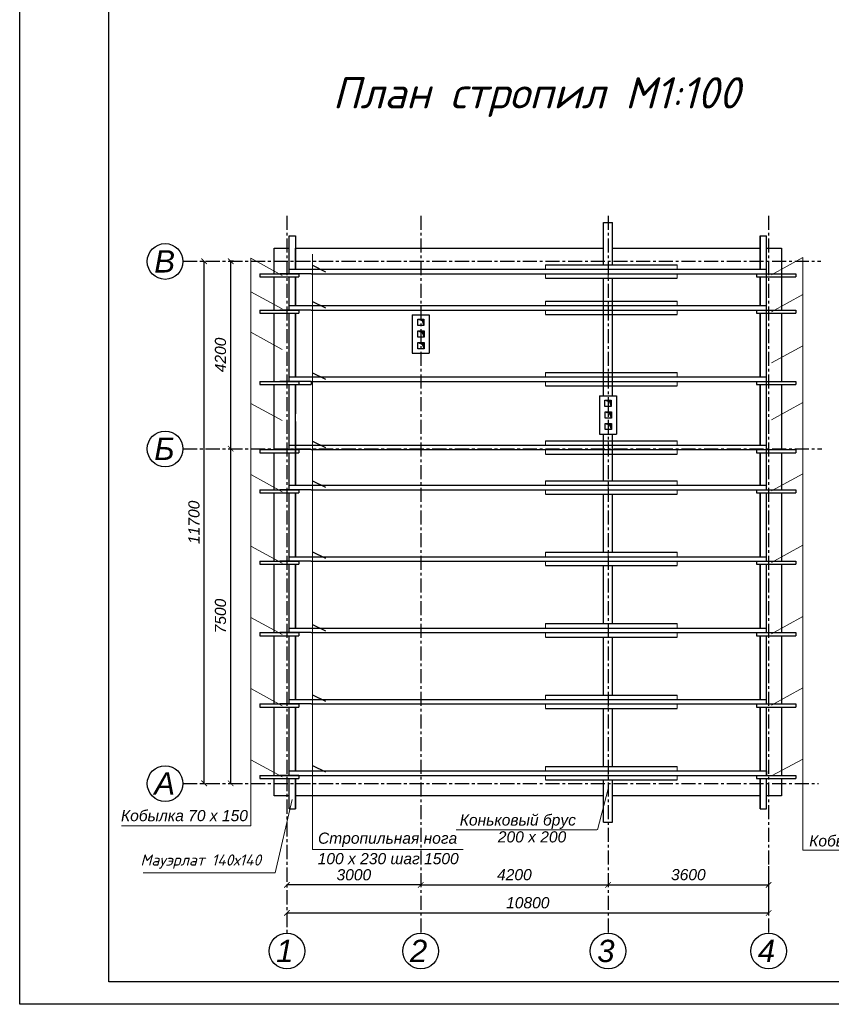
# Model space of a CAD drawing. Header units: millimetres. Extents: x 84778 to 227326, y -44398 to 146312.
# Tile 1 of 67: x 143226 to 161423, y -44398 to -22334. Entities that reach past the tile are written whole.
import ezdxf

# ---------------------------------------------------------------- set-up
doc = ezdxf.new("R2010")
doc.units = ezdxf.units.MM
doc.header["$LTSCALE"] = 10
doc.linetypes.add('CENTER', pattern=[50.8, 31.75, -6.35, 6.35, -6.35])
for name, color, linetype in [('Осевая', 7, 'CENTER'), ('Размерная', 7, 'Continuous'), ('Текст', 7, 'Continuous')]:
    doc.layers.add(name, color=color, linetype=linetype)
for name, color, linetype, lineweight in [('Основная', 7, 'Continuous', 30), ('основной', 7, 'Continuous', 30), ('Тонкая', 7, 'Continuous', 25)]:
    doc.layers.add(name, color=color, linetype=linetype, lineweight=lineweight)
doc.styles.add('Isocpeur', font='isocpeui.ttf')
doc.styles.add('STIL 888', font='ARIALI.TTF')
doc.dimstyles.new('ISO-25$0', dxfattribs={"dimtxt": 250, "dimasz": 125, "dimexe": 1.25, "dimexo": 0.625, "dimgap": 100, "dimtad": 1, "dimdec": 0, "dimtxsty": 'STIL 888', "dimblk": 'ARCHTICK', "dimcen": 2.5, "dimadec": 0, "dimazin": 0, "dimtfac": 1, "dimtdec": 0, "dimtmove": 0, "dimatfit": 3, "dimfxl": 0, "dimarcsym": 0})

# ---------------------------------------------------------------- blocks, each defined once
blk = doc.blocks.new('_ArchTick')
at = {"color": 0, "linetype": 'ByBlock', "const_width": 0.15}
blk.add_lwpolyline([(-0.5, -0.5), (0.5, 0.5)], dxfattribs=at)
blk = doc.blocks.new('*D83')
at = {"layer": 'Defpoints', "color": 0, "linetype": 'Continuous', "ltscale": 1000}
for p in [(147957, -27747), (148020, -27747), (147957, -31947)]:
    blk.add_point(p, dxfattribs=at)
at = {"layer": 'Размерная', "color": 0, "linetype": 'Continuous', "lineweight": -2, "ltscale": 1000}
for p, q in [((148019, -27747), (147955, -27747)), ((147957, -31947), (147957, -27747)), ((147956, -31947), (147955, -31947))]:
    blk.add_line(p, q, dxfattribs=at)
at = {"layer": 'Размерная', "color": 0, "linetype": 'Continuous', "lineweight": -2, "ltscale": 1000, "xscale": 125, "yscale": 125, "zscale": 125}
for p, rotation in [((147957, -27747), 90), ((147957, -31947), 270)]:
    blk.add_blockref('_ArchTick', p, dxfattribs=dict(at, rotation=rotation))
at = {"layer": 'Размерная', "color": 0, "linetype": 'Continuous', "ltscale": 1000, "insert": (147729, -29847), "char_height": 250, "attachment_point": 5, "rotation": 90, "style": 'STIL 888'}
blk.add_mtext('4200', dxfattribs=at)
blk = doc.blocks.new('*D82')
at = {"layer": 'Defpoints', "color": 0, "linetype": 'Continuous', "ltscale": 1000}
for p in [(147957, -31947), (147957, -31947), (147957, -39447)]:
    blk.add_point(p, dxfattribs=at)
at = {"layer": 'Размерная', "color": 0, "linetype": 'Continuous', "lineweight": -2, "ltscale": 1000}
for p, q in [((147956, -31947), (147955, -31947)), ((147957, -39447), (147957, -31947)), ((147956, -39447), (147955, -39447))]:
    blk.add_line(p, q, dxfattribs=at)
at = {"layer": 'Размерная', "color": 0, "linetype": 'Continuous', "lineweight": -2, "ltscale": 1000, "xscale": 125, "yscale": 125, "zscale": 125}
for p, rotation in [((147957, -31947), 90), ((147957, -39447), 270)]:
    blk.add_blockref('_ArchTick', p, dxfattribs=dict(at, rotation=rotation))
at = {"layer": 'Размерная', "color": 0, "linetype": 'Continuous', "ltscale": 1000, "insert": (147729, -35697), "char_height": 250, "attachment_point": 5, "rotation": 90, "style": 'STIL 888'}
blk.add_mtext('7500', dxfattribs=at)
blk = doc.blocks.new('*D81')
at = {"layer": 'Defpoints', "color": 0, "linetype": 'Continuous', "ltscale": 1000}
for p in [(147318, -27747), (147362, -27747), (147318, -39447)]:
    blk.add_point(p, dxfattribs=at)
at = {"layer": 'Размерная', "color": 0, "linetype": 'Continuous', "lineweight": -2, "ltscale": 1000}
for p, q in [((147318, -27747), (147363, -27747)), ((147362, -39447), (147362, -27747)), ((147318, -39447), (147363, -39447))]:
    blk.add_line(p, q, dxfattribs=at)
at = {"layer": 'Размерная', "color": 0, "linetype": 'Continuous', "lineweight": -2, "ltscale": 1000, "xscale": 125, "yscale": 125, "zscale": 125}
for p, rotation in [((147362, -27747), 90), ((147362, -39447), 270)]:
    blk.add_blockref('_ArchTick', p, dxfattribs=dict(at, rotation=rotation))
at = {"layer": 'Размерная', "color": 0, "linetype": 'Continuous', "ltscale": 1000, "insert": (147135, -33597), "char_height": 250, "attachment_point": 5, "rotation": 90, "style": 'STIL 888'}
blk.add_mtext('11700', dxfattribs=at)
blk = doc.blocks.new('*D86')
at = {"layer": 'Defpoints', "color": 0, "linetype": 'Continuous', "ltscale": 1000}
for p in [(156418, -41722), (160018, -41722), (160018, -41722)]:
    blk.add_point(p, dxfattribs=at)
at = {"layer": 'Размерная', "color": 0, "linetype": 'Continuous', "lineweight": -2, "ltscale": 1000}
for p, q in [((156418, -41721), (156418, -41721)), ((156418, -41722), (160018, -41722)), ((160018, -41721), (160018, -41721))]:
    blk.add_line(p, q, dxfattribs=at)
at = {"layer": 'Размерная', "color": 0, "linetype": 'Continuous', "lineweight": -2, "ltscale": 1000, "xscale": 125, "yscale": 125, "zscale": 125, "rotation": 180}
blk.add_blockref('_ArchTick', (156418, -41722), dxfattribs=at)
at = {"layer": 'Размерная', "color": 0, "linetype": 'Continuous', "lineweight": -2, "ltscale": 1000, "xscale": 125, "yscale": 125, "zscale": 125}
blk.add_blockref('_ArchTick', (160018, -41722), dxfattribs=at)
at = {"layer": 'Размерная', "color": 0, "linetype": 'Continuous', "ltscale": 1000, "insert": (158218, -41494), "char_height": 250, "attachment_point": 5, "style": 'STIL 888'}
blk.add_mtext('3600', dxfattribs=at)
blk = doc.blocks.new('*D85')
at = {"layer": 'Defpoints', "color": 0, "linetype": 'Continuous', "ltscale": 1000}
for p in [(160018, -41303), (149218, -42351), (160018, -42351)]:
    blk.add_point(p, dxfattribs=at)
at = {"layer": 'Размерная', "color": 0, "linetype": 'Continuous', "lineweight": -2, "ltscale": 1000}
for p, q in [((160018, -41304), (160018, -42352)), ((149218, -42350), (149218, -42350)), ((149218, -42351), (160018, -42351))]:
    blk.add_line(p, q, dxfattribs=at)
at = {"layer": 'Размерная', "color": 0, "linetype": 'Continuous', "lineweight": -2, "ltscale": 1000, "xscale": 125, "yscale": 125, "zscale": 125, "rotation": 180}
blk.add_blockref('_ArchTick', (149218, -42351), dxfattribs=at)
at = {"layer": 'Размерная', "color": 0, "linetype": 'Continuous', "lineweight": -2, "ltscale": 1000, "xscale": 125, "yscale": 125, "zscale": 125}
blk.add_blockref('_ArchTick', (160018, -42351), dxfattribs=at)
at = {"layer": 'Размерная', "color": 0, "linetype": 'Continuous', "ltscale": 1000, "insert": (154618, -42123), "char_height": 250, "attachment_point": 5, "style": 'STIL 888'}
blk.add_mtext('10800', dxfattribs=at)
blk = doc.blocks.new('*D84')
at = {"layer": 'Defpoints', "color": 0, "linetype": 'Continuous', "ltscale": 1000}
for p in [(152218, -41722), (156418, -41722), (156418, -41722)]:
    blk.add_point(p, dxfattribs=at)
at = {"layer": 'Размерная', "color": 0, "linetype": 'Continuous', "lineweight": -2, "ltscale": 1000}
for p, q in [((152218, -41721), (152218, -41721)), ((152218, -41722), (156418, -41722)), ((156418, -41721), (156418, -41721))]:
    blk.add_line(p, q, dxfattribs=at)
at = {"layer": 'Размерная', "color": 0, "linetype": 'Continuous', "lineweight": -2, "ltscale": 1000, "xscale": 125, "yscale": 125, "zscale": 125, "rotation": 180}
blk.add_blockref('_ArchTick', (152218, -41722), dxfattribs=at)
at = {"layer": 'Размерная', "color": 0, "linetype": 'Continuous', "lineweight": -2, "ltscale": 1000, "xscale": 125, "yscale": 125, "zscale": 125}
blk.add_blockref('_ArchTick', (156418, -41722), dxfattribs=at)
at = {"layer": 'Размерная', "color": 0, "linetype": 'Continuous', "ltscale": 1000, "insert": (154318, -41494), "char_height": 250, "attachment_point": 5, "style": 'STIL 888'}
blk.add_mtext('4200', dxfattribs=at)
blk = doc.blocks.new('*D88')
at = {"layer": 'Defpoints', "color": 0, "linetype": 'ByBlock', "ltscale": 1000}
for p in [(149218, -41723), (149218, -41723), (152218, -41741)]:
    blk.add_point(p, dxfattribs=at)
at = {"layer": 'Размерная', "color": 0, "linetype": 'ByBlock', "lineweight": -2, "ltscale": 1000}
for p, q in [((149218, -41723), (149218, -41722)), ((152218, -41723), (149218, -41723)), ((152218, -41740), (152218, -41722))]:
    blk.add_line(p, q, dxfattribs=at)
at = {"layer": 'Размерная', "color": 0, "linetype": 'ByBlock', "lineweight": -2, "ltscale": 1000, "xscale": 125, "yscale": 125, "zscale": 125, "rotation": 180}
blk.add_blockref('_ArchTick', (149218, -41723), dxfattribs=at)
at = {"layer": 'Размерная', "color": 0, "linetype": 'ByBlock', "lineweight": -2, "ltscale": 1000, "xscale": 125, "yscale": 125, "zscale": 125}
blk.add_blockref('_ArchTick', (152218, -41723), dxfattribs=at)
at = {"layer": 'Размерная', "color": 0, "linetype": 'ByBlock', "ltscale": 1000, "insert": (150718, -41496), "char_height": 250, "attachment_point": 5, "style": 'STIL 888'}
blk.add_mtext('3000', dxfattribs=at)

msp = doc.modelspace()

# ---------------------------------------------------------------- hatches: boundary and pattern name
at = {"layer": 'Тонкая', "linetype": 'ByBlock', "ltscale": 1000}
h = msp.add_hatch(color=256, dxfattribs=at)
h.paths.add_polyline_path([(152218.4, -29047.2), (152149.7, -29047.2), (152218.4, -29069)])
h.paths.add_polyline_path([(152289.7, -29047.2), (152218.4, -29047.2), (152218.4, -29069), (152247.4, -29078.2), (152289.7, -29187.2)])
h = msp.add_hatch(color=256, dxfattribs=at)
h.paths.add_polyline_path([(152218.4, -29307.2), (152149.7, -29307.2), (152218.4, -29329)])
h.paths.add_polyline_path([(152289.7, -29307.2), (152218.4, -29307.2), (152218.4, -29329), (152247.4, -29338.2), (152289.7, -29447.2)])
h = msp.add_hatch(color=256, dxfattribs=at)
h.paths.add_polyline_path([(152218.4, -29567.1), (152149.7, -29567.1), (152218.4, -29589)])
h.paths.add_polyline_path([(152289.7, -29567.1), (152218.4, -29567.1), (152218.4, -29589), (152247.4, -29598.2), (152289.7, -29707.1)])
h = msp.add_hatch(color=256, dxfattribs=at)
h.paths.add_polyline_path([(156417.8, -30860), (156349, -30860), (156417.8, -30881.8)])
h.paths.add_polyline_path([(156489, -30860), (156417.8, -30860), (156417.8, -30881.8), (156446.8, -30891), (156489, -31000)])
h = msp.add_hatch(color=256, dxfattribs=at)
h.paths.add_polyline_path([(156417.8, -31120), (156349, -31120), (156417.8, -31141.8)])
h.paths.add_polyline_path([(156489, -31120), (156417.8, -31120), (156417.8, -31141.8), (156446.8, -31151), (156489, -31260)])
h = msp.add_hatch(color=256, dxfattribs=at)
h.paths.add_polyline_path([(156417.8, -31379.9), (156349, -31379.9), (156417.8, -31401.8)])
h.paths.add_polyline_path([(156489, -31379.9), (156417.8, -31379.9), (156417.8, -31401.8), (156446.8, -31411), (156489, -31519.9)])

# ---------------------------------------------------------------- linework, layer by layer
at = {"lineweight": 30}
for p, q in [((143226.4, -44397.5), (143226.4, 15002.5)), ((145226.4, -43897.5), (145226.4, 14502.5)), ((226826.4, -43897.5), (145226.4, -43897.5)), ((227326.4, -44397.5), (143226.4, -44397.5))]:
    msp.add_line(p, q, dxfattribs=at)
at = {"lineweight": 20}
for p, q in [((148407, -27678.1), (149114.1, -28064.7)), ((148407, -39721.3), (148407, -27680.4)), ((148407.2, -40396.5), (148407, -27680.4)), ((149794.9, -27589.4), (149794.9, -40930.1)), ((160785.6, -27661.2), (160078.5, -28047.8)), ((160785.6, -40944.5), (160785.6, -27663.5)), ((148407, -28429.9), (149114.1, -28816.5)), ((160785.6, -28494.4), (160078.5, -28881)), ((148407, -29338), (149114.1, -29724.5)), ((160785.6, -29639.5), (160078.5, -30026)), ((148407, -30931.1), (149114.1, -31317.7)), ((160785.6, -30914.2), (160078.5, -31300.7)), ((148407, -32525.4), (149114.1, -32911.9)), ((160785.6, -32508.5), (160078.5, -32895)), ((148407, -34129.4), (149114.1, -34516)), ((160785.6, -34112.5), (160078.5, -34499.1)), ((148407, -35727.4), (149114.1, -36114)), ((160785.6, -35710.5), (160078.5, -36097)), ((148407, -37323.9), (149114.1, -37710.5)), ((160785.6, -37307), (160078.5, -37693.6)), ((148407, -38921.9), (149108.2, -39298)), ((160785.6, -38905), (160084.4, -39281.1)), ((149331.9, -39810.5), (148953.2, -41451.7)), ((148407, -40396.5), (145510.3, -40397.4)), ((149794.9, -40930.1), (153169.7, -40930.1)), ((160785.6, -40944.5), (163826.3, -40944.5)), ((148953.2, -41451.7), (145994.1, -41451.7))]:
    msp.add_line(p, q, dxfattribs=at)
at = {"layer": 'Осевая'}
for points in [[(149218.4, -26726.2), (149218.4, -39267.2)], [(152218.4, -26726.2), (152218.4, -42803.9)], [(156418.4, -26726.2), (156418.4, -42803.9)], [(160018.4, -26726.2), (160018.4, -42803.9)], [(146887, -27747.2), (161187.8, -27747.2)], [(146887, -31947.2), (161212.5, -31947.2)], [(146887, -39447.2), (161138.6, -39447.2)], [(149218.4, -39302.2), (149218.4, -42803.9)]]:
    msp.add_lwpolyline(points, dxfattribs=at)
at = {"layer": 'Основная', "ltscale": 100}
for points in [[(152029, -28947.2), (152409, -28947.2)], [(152029, -28947.2), (152029, -29807.1)], [(152289.7, -29047.2), (152289.7, -29187.2), (152149.7, -29187.2), (152149.7, -29047.2), (152289.7, -29047.2)], [(152409, -28947.2), (152409, -29807.1)], [(152292.4, -29307.2), (152292.4, -29447.2), (152152.4, -29447.2), (152152.4, -29307.2), (152292.4, -29307.2)], [(152292.4, -29567.1), (152292.4, -29707.1), (152152.4, -29707.1), (152152.4, -29567.1), (152292.4, -29567.1)], [(156228.4, -30760), (156518.4, -30760)], [(156489, -30860), (156489, -31000), (156349, -31000), (156349, -30860), (156489, -30860)], [(156518.4, -30760), (156608.4, -30760)], [(156491.8, -31120), (156491.8, -31260), (156351.8, -31260), (156351.8, -31120), (156491.8, -31120)], [(156491.8, -31379.9), (156491.8, -31519.9), (156351.8, -31519.9), (156351.8, -31379.9), (156491.8, -31379.9)], [(156228.4, -31619.8), (156518.4, -31619.8)], [(156518.4, -31619.8), (156608.4, -31619.8)]]:
    msp.add_lwpolyline(points, dxfattribs=at)
at = {"layer": 'основной', "linetype": 'ByBlock', "ltscale": 1000}
for points in [[(156318.4, -26877.2), (156518.4, -26877.2)], [(156318.4, -27827.2), (156318.4, -26877.2)], [(156518.4, -27827.2), (156518.4, -26877.2)], [(149268.4, -27177.2), (149408.4, -27177.2)], [(149408.4, -27177.2), (149408.4, -27927.2)], [(159828.4, -27177.2), (159828.4, -27927.2)], [(159828.4, -27177.2), (159968.4, -27177.2)], [(149408.4, -28097.2), (149408.4, -28740.5)], [(156318.4, -28867.2), (156318.4, -28127.2)], [(156518.4, -28867.2), (156518.4, -28127.2)], [(159828.4, -28097.2), (159828.4, -28740.5)], [(156318.4, -29467.2), (156318.4, -28867.2)], [(156518.4, -29467.2), (156518.4, -28867.2)], [(149408.4, -28910.5), (149408.4, -29567.2)], [(159828.4, -28910.5), (159828.4, -29567.2)], [(156318.4, -30760), (156318.4, -29467.2)], [(156518.4, -30760), (156518.4, -29467.2)], [(149408.4, -29567.2), (149408.4, -30055.6)], [(159828.4, -29567.2), (159828.4, -30055.6)], [(149408.4, -30055.6), (149408.4, -30340.6)], [(159828.4, -30055.6), (159828.4, -30340.6)], [(149408.4, -30510.6), (149408.4, -31167.2)], [(159828.4, -30510.6), (159828.4, -31167.2)], [(159828.4, -31167.2), (159828.4, -31868.8)], [(149408.4, -31337.2), (149408.4, -32767.2)], [(156318.4, -32667.2), (156318.4, -31619.8)], [(156518.4, -32667.2), (156518.4, -31619.8)], [(159828.4, -32038.8), (159828.4, -32767.2)], [(149408.4, -32937.2), (149408.4, -34367.2)], [(156318.4, -34267.2), (156318.4, -32967.2)], [(156518.4, -34267.2), (156518.4, -32967.2)], [(159828.4, -32937.2), (159828.4, -34367.2)], [(149408.4, -34537.2), (149408.4, -35967.2)], [(156318.4, -35867.2), (156318.4, -34567.2)], [(156518.4, -35867.2), (156518.4, -34567.2)], [(159828.4, -34537.2), (159828.4, -35967.2)], [(149408.4, -36137.2), (149408.4, -37567.2)], [(156318.4, -37467.2), (156318.4, -36167.2)], [(156518.4, -37467.2), (156518.4, -36167.2)], [(159828.4, -36137.2), (159828.4, -37567.2)], [(149408.4, -37737.2), (149408.4, -39167.2)], [(156318.4, -39067.2), (156318.4, -37767.2)], [(156518.4, -39067.2), (156518.4, -37767.2)], [(159828.4, -37737.2), (159828.4, -39167.2)], [(149408.4, -39337.2), (149408.4, -40017.2)], [(156318.4, -40317.2), (156318.4, -39367.2)], [(156518.4, -40317.2), (156518.4, -39367.2)], [(159828.4, -39337.2), (159828.4, -40017.2)], [(149268.4, -40017.2), (149408.4, -40017.2)], [(159828.4, -40017.2), (159968.4, -40017.2)], [(156318.4, -40317.2), (156518.4, -40317.2)]]:
    msp.add_lwpolyline(points, dxfattribs=at)
at = {"layer": 'основной', "linetype": 'Continuous', "ltscale": 1000}
for points in [[(149268.4, -28027.2), (149268.4, -27177.2)], [(159828.4, -27927.2), (159828.4, -27177.2)], [(159968.4, -32867.2), (159968.4, -27177.2)], [(149408.4, -27927.2), (149408.4, -27457.2)], [(149268.4, -28840.5), (149268.4, -28097.2)], [(149408.4, -28740.5), (149408.4, -28097.2)], [(159828.4, -28740.5), (159828.4, -28097.2)], [(149268.4, -30440.6), (149268.4, -28910.5)], [(149408.4, -30340.6), (149408.4, -28910.5)], [(159828.4, -30340.6), (159828.4, -28910.5)], [(152029, -29807.1), (152409, -29807.1)], [(149268.4, -31968.8), (149268.4, -30510.6)], [(149408.4, -32767.2), (149408.4, -30510.6)], [(159828.4, -31868.8), (159828.4, -30510.6)], [(156228.4, -30760), (156228.4, -31367.2)], [(156608.4, -30760), (156608.4, -31367.2)], [(156228.4, -31367.2), (156228.4, -31619.8)], [(156608.4, -31367.2), (156608.4, -31619.8)], [(149268.4, -32867.2), (149268.4, -32038.8)], [(159828.4, -32767.2), (159828.4, -32038.8)], [(149268.4, -34467.2), (149268.4, -32937.2)], [(149408.4, -34367.2), (149408.4, -32937.2)], [(159828.4, -34367.2), (159828.4, -32937.2)], [(159968.4, -34467.2), (159968.4, -32937.2)], [(149268.4, -36067.2), (149268.4, -34537.2)], [(149408.4, -35967.2), (149408.4, -34537.2)], [(159828.4, -35967.2), (159828.4, -34537.2)], [(159968.4, -36067.2), (159968.4, -34537.2)], [(149268.4, -37667.2), (149268.4, -36137.2)], [(149408.4, -37567.2), (149408.4, -36137.2)], [(159828.4, -37567.2), (159828.4, -36137.2)], [(159968.4, -37667.2), (159968.4, -36137.2)], [(149268.4, -39267.2), (149268.4, -37737.2)], [(149408.4, -39167.2), (149408.4, -37737.2)], [(159828.4, -39167.2), (159828.4, -37737.2)], [(159968.4, -39267.2), (159968.4, -37737.2)], [(149268.4, -40017.2), (149268.4, -39337.2)], [(149408.4, -40017.2), (149408.4, -39337.2)], [(159828.4, -40017.2), (159828.4, -39337.2)], [(159968.4, -40017.2), (159968.4, -39337.2)]]:
    msp.add_lwpolyline(points, dxfattribs=at)
at = {"layer": 'основной', "linetype": 'Continuous', "lineweight": 30, "ltscale": 1000}
for points in [[(148928.4, -27457.2), (149268.4, -27457.2)], [(148928.4, -28027.2), (148928.4, -27457.2)], [(149408.4, -27457.2), (156318.4, -27457.2)], [(156518.4, -27457.2), (159828.4, -27457.2)], [(159968.4, -27457.2), (160308.4, -27457.2)], [(160308.4, -27457.2), (160308.4, -28840.5)], [(148928.4, -28840.5), (148928.4, -28097.2)], [(148928.4, -30440.6), (148928.4, -28910.5)], [(160308.4, -28910.5), (160308.4, -30440.6)], [(148928.4, -31968.8), (148928.4, -30510.6)], [(160308.4, -30510.6), (160308.4, -31968.8)], [(148928.4, -32867.2), (148928.4, -32038.8)], [(160308.4, -32038.8), (160308.4, -32867.2)], [(148928.4, -34467.2), (148928.4, -32937.2)], [(160308.4, -32937.2), (160308.4, -34467.2)], [(148928.4, -36067.2), (148928.4, -34537.2)], [(160308.4, -34537.2), (160308.4, -36067.2)], [(148928.4, -37667.2), (148928.4, -36137.2)], [(160308.4, -36137.2), (160308.4, -37667.2)], [(148928.4, -39267.2), (148928.4, -37737.2)], [(160308.4, -37737.2), (160308.4, -39267.2)], [(148928.4, -39727.2), (148928.4, -39337.2)], [(160308.4, -39337.2), (160308.4, -39727.2)], [(149268.4, -39726.4), (148928.4, -39727.2)], [(156318.4, -39727.2), (149408.4, -39727.2)], [(159828.4, -39727.2), (156518.4, -39727.2)], [(160308.4, -39727.2), (159968.4, -39727.2)]]:
    msp.add_lwpolyline(points, dxfattribs=at)
at = {"layer": 'Текст', "lineweight": 20}
for p, q in [((156418.4, -39565.7), (156177.6, -40485.6)), ((156168.1, -40485.6), (153014.4, -40485.6))]:
    msp.add_line(p, q, dxfattribs=at)
at = {"layer": 'Тонкая', "linetype": 'ByBlock', "ltscale": 1000}
for points in [[(149268.4, -27927.2), (159968.4, -27927.2)], [(149794.9, -27838.3), (150081.4, -27981.2)], [(155018.4, -27827.2), (157968.4, -27827.2)], [(148608.4, -28027.2), (148608.4, -28097.2)], [(148608.4, -28027.2), (149488.4, -28027.2)], [(148608.4, -28097.2), (149488.4, -28097.2)], [(149758.4, -28027.2), (149058.4, -28027.2)], [(149758.4, -28027.2), (149058.4, -28027.2)], [(149488.4, -28027.2), (149058.4, -28027.2)], [(149058.4, -28097.2), (149488.4, -28097.2)], [(149488.4, -28027.2), (149488.4, -28097.2)], [(149488.4, -28027.2), (149488.4, -28097.2)], [(149758.4, -28027.2), (159478.4, -28027.2)], [(155018.4, -28127.2), (157968.4, -28127.2)], [(159478.4, -28027.2), (160178.4, -28027.2)], [(159478.4, -28027.2), (160178.4, -28027.2)], [(159748.4, -28027.2), (160628.4, -28027.2)], [(159748.4, -28027.2), (159748.4, -28097.2)], [(159748.4, -28097.2), (160628.4, -28097.2)], [(160628.4, -28027.2), (160628.4, -28097.2)], [(149794.9, -28647.9), (150081.4, -28790.8)], [(155018.4, -28640.5), (157968.4, -28640.5)], [(148608.4, -28840.5), (148608.4, -28910.5)], [(148608.4, -28840.5), (149488.4, -28840.5)], [(149758.4, -28840.5), (149058.4, -28840.5)], [(149758.4, -28840.5), (149058.4, -28840.5)], [(149488.4, -28840.5), (149058.4, -28840.5)], [(149268.4, -28740.5), (159968.4, -28740.5)], [(149268.4, -28740.5), (159968.4, -28740.5)], [(149488.4, -28840.5), (149488.4, -28910.5)], [(149488.4, -28840.5), (149488.4, -28910.5)], [(149758.4, -28840.5), (159478.4, -28840.5)], [(149758.4, -28840.5), (159478.4, -28840.5)], [(159478.4, -28840.5), (160178.4, -28840.5)], [(159478.4, -28840.5), (160178.4, -28840.5)], [(159748.4, -28840.5), (160628.4, -28840.5)], [(159748.4, -28840.5), (159748.4, -28910.5)], [(160628.4, -28840.5), (160628.4, -28910.5)], [(148608.4, -28910.5), (149488.4, -28910.5)], [(149058.4, -28910.5), (149488.4, -28910.5)], [(155018.4, -28940.5), (157968.4, -28940.5)], [(159748.4, -28910.5), (160628.4, -28910.5)], [(148608.4, -30440.6), (148608.4, -30510.6)], [(148608.4, -30440.6), (149488.4, -30440.6)], [(149758.4, -30440.6), (149058.4, -30440.6)], [(149758.4, -30440.6), (149058.4, -30440.6)], [(149488.4, -30440.6), (149058.4, -30440.6)], [(149268.4, -30340.6), (159968.4, -30340.6)], [(149268.4, -30340.6), (159968.4, -30340.6)], [(149488.4, -30440.6), (149488.4, -30510.6)], [(149488.4, -30440.6), (149488.4, -30510.6)], [(149758.4, -30440.6), (149758.4, -30510.6)], [(149758.4, -30440.6), (159478.4, -30440.6)], [(149758.4, -30440.6), (159478.4, -30440.6)], [(149794.9, -30248), (150081.4, -30390.9)], [(155018.4, -30240.6), (157968.4, -30240.6)], [(159478.4, -30440.6), (160178.4, -30440.6)], [(159478.4, -30440.6), (160178.4, -30440.6)], [(159748.4, -30440.6), (160628.4, -30440.6)], [(159748.4, -30440.6), (159748.4, -30510.6)], [(160628.4, -30440.6), (160628.4, -30510.6)], [(148608.4, -30510.6), (149488.4, -30510.6)], [(149058.4, -30510.6), (149758.4, -30510.6)], [(149058.4, -30510.6), (149488.4, -30510.6)], [(155018.4, -30540.6), (157968.4, -30540.6)], [(159748.4, -30510.6), (160628.4, -30510.6)], [(155018.4, -31768.8), (157968.4, -31768.8)], [(148608.4, -31968.8), (148608.4, -32038.8)], [(148608.4, -31968.8), (149488.4, -31968.8)], [(149758.4, -31968.8), (149058.4, -31968.8)], [(149758.4, -31968.8), (149058.4, -31968.8)], [(149488.4, -31968.8), (149058.4, -31968.8)], [(149268.4, -31868.8), (159968.4, -31868.8)], [(149268.4, -31868.8), (159968.4, -31868.8)], [(149488.4, -31968.8), (149488.4, -32038.8)], [(149488.4, -31968.8), (149488.4, -32038.8)], [(149758.4, -31968.8), (159478.4, -31968.8)], [(149794.9, -31776.2), (150081.4, -31919.1)], [(159478.4, -31968.8), (160178.4, -31968.8)], [(159478.4, -31968.8), (160178.4, -31968.8)], [(159748.4, -31968.8), (160558.4, -31968.8)], [(159748.4, -31968.8), (159748.4, -32038.8)], [(159748.4, -31968.8), (160628.4, -31968.8)], [(159748.4, -31968.8), (159748.4, -32038.8)], [(160628.4, -31968.8), (160628.4, -32038.8)], [(148608.4, -32038.8), (149488.4, -32038.8)], [(149058.4, -32038.8), (149488.4, -32038.8)], [(155018.4, -32068.8), (157968.4, -32068.8)], [(159748.4, -32038.8), (160558.4, -32038.8)], [(159748.4, -32038.8), (160628.4, -32038.8)], [(148608.4, -32867.2), (148608.4, -32937.2)], [(148608.4, -32867.2), (149488.4, -32867.2)], [(149758.4, -32867.2), (149058.4, -32867.2)], [(149758.4, -32867.2), (149058.4, -32867.2)], [(149488.4, -32867.2), (149058.4, -32867.2)], [(149268.4, -32767.2), (159968.4, -32767.2)], [(149268.4, -32767.2), (159968.4, -32767.2)], [(149488.4, -32867.2), (149488.4, -32937.2)], [(149488.4, -32867.2), (149488.4, -32937.2)], [(149758.4, -32867.2), (159478.4, -32867.2)], [(149758.4, -32867.2), (159478.4, -32867.2)], [(149794.9, -32669.7), (150081.4, -32812.6)], [(155018.4, -32667.2), (157968.4, -32667.2)], [(159478.4, -32867.2), (160178.4, -32867.2)], [(159478.4, -32867.2), (160178.4, -32867.2)], [(159748.4, -32867.2), (160628.4, -32867.2)], [(159748.4, -32867.2), (159748.4, -32937.2)], [(160628.4, -32867.2), (160628.4, -32937.2)], [(148608.4, -32937.2), (149488.4, -32937.2)], [(149058.4, -32937.2), (149488.4, -32937.2)], [(155018.4, -32967.2), (157968.4, -32967.2)], [(159748.4, -32937.2), (160628.4, -32937.2)], [(149268.4, -34367.2), (159968.4, -34367.2)], [(149268.4, -34367.2), (159968.4, -34367.2)], [(149794.9, -34259.8), (150081.4, -34402.7)], [(155018.4, -34267.2), (157968.4, -34267.2)], [(148608.4, -34467.2), (148608.4, -34537.2)], [(148608.4, -34467.2), (149488.4, -34467.2)], [(148608.4, -34537.2), (149488.4, -34537.2)], [(149758.4, -34467.2), (149058.4, -34467.2)], [(149758.4, -34467.2), (149058.4, -34467.2)], [(149488.4, -34467.2), (149058.4, -34467.2)], [(149058.4, -34537.2), (149488.4, -34537.2)], [(149488.4, -34467.2), (149488.4, -34537.2)], [(149488.4, -34467.2), (149488.4, -34537.2)], [(149758.4, -34467.2), (159478.4, -34467.2)], [(149758.4, -34467.2), (159478.4, -34467.2)], [(155018.4, -34567.2), (157968.4, -34567.2)], [(159478.4, -34467.2), (160178.4, -34467.2)], [(159478.4, -34467.2), (160178.4, -34467.2)], [(159748.4, -34467.2), (160628.4, -34467.2)], [(159748.4, -34467.2), (159748.4, -34537.2)], [(159748.4, -34537.2), (160628.4, -34537.2)], [(160628.4, -34467.2), (160628.4, -34537.2)], [(149794.9, -35885.3), (150081.4, -36028.3)], [(155018.4, -35867.2), (157968.4, -35867.2)], [(148608.4, -36067.2), (148608.4, -36137.2)], [(148608.4, -36067.2), (149488.4, -36067.2)], [(148608.4, -36137.2), (149488.4, -36137.2)], [(149758.4, -36067.2), (149058.4, -36067.2)], [(149758.4, -36067.2), (149058.4, -36067.2)], [(149488.4, -36067.2), (149058.4, -36067.2)], [(149058.4, -36137.2), (149488.4, -36137.2)], [(149268.4, -35967.2), (159968.4, -35967.2)], [(149268.4, -35967.2), (159968.4, -35967.2)], [(149488.4, -36067.2), (149488.4, -36137.2)], [(149488.4, -36067.2), (149488.4, -36137.2)], [(149758.4, -36067.2), (159478.4, -36067.2)], [(149758.4, -36067.2), (159478.4, -36067.2)], [(155018.4, -36167.2), (157968.4, -36167.2)], [(159478.4, -36067.2), (160178.4, -36067.2)], [(159478.4, -36067.2), (160178.4, -36067.2)], [(159748.4, -36067.2), (160628.4, -36067.2)], [(159748.4, -36067.2), (159748.4, -36137.2)], [(159748.4, -36137.2), (160628.4, -36137.2)], [(160628.4, -36067.2), (160628.4, -36137.2)], [(149794.9, -37464.4), (150081.4, -37607.3)], [(155018.4, -37467.2), (157968.4, -37467.2)], [(148608.4, -37667.2), (148608.4, -37737.2)], [(148608.4, -37667.2), (149488.4, -37667.2)], [(149758.4, -37667.2), (149058.4, -37667.2)], [(149758.4, -37667.2), (149058.4, -37667.2)], [(149488.4, -37667.2), (149058.4, -37667.2)], [(149268.4, -37567.2), (159968.4, -37567.2)], [(149268.4, -37567.2), (159968.4, -37567.2)], [(149488.4, -37667.2), (149488.4, -37737.2)], [(149488.4, -37667.2), (149488.4, -37737.2)], [(149758.4, -37667.2), (159478.4, -37667.2)], [(149758.4, -37667.2), (159478.4, -37667.2)], [(159478.4, -37667.2), (160178.4, -37667.2)], [(159478.4, -37667.2), (160178.4, -37667.2)], [(159748.4, -37667.2), (160628.4, -37667.2)], [(159748.4, -37667.2), (159748.4, -37737.2)], [(160628.4, -37667.2), (160628.4, -37737.2)], [(148608.4, -37737.2), (149488.4, -37737.2)], [(149058.4, -37737.2), (149488.4, -37737.2)], [(155018.4, -37767.2), (157968.4, -37767.2)], [(159748.4, -37737.2), (160628.4, -37737.2)], [(149794.9, -39047.6), (150081.4, -39190.5)], [(148608.4, -39267.2), (149488.4, -39267.2)], [(148608.4, -39267.2), (148608.4, -39337.2)], [(149488.4, -39267.2), (149058.4, -39267.2)], [(149268.4, -39167.2), (159968.4, -39167.2)], [(149488.4, -39267.2), (159748.4, -39267.2)], [(149488.4, -39267.2), (149488.4, -39337.2)], [(149488.4, -39267.2), (149488.4, -39337.2)], [(155018.4, -39067.2), (157968.4, -39067.2)], [(159748.4, -39267.2), (159748.4, -39337.2)], [(159748.4, -39267.2), (160628.4, -39267.2)], [(159968.4, -39167.2), (159968.4, -39267.2)], [(160628.4, -39267.2), (160628.4, -39337.2)], [(148608.4, -39337.2), (149488.4, -39337.2)], [(149058.4, -39337.2), (149488.4, -39337.2)], [(155018.4, -39367.2), (157968.4, -39367.2)], [(159748.4, -39337.2), (160628.4, -39337.2)]]:
    msp.add_lwpolyline(points, dxfattribs=at)
at = {"layer": 'Тонкая', "linetype": 'Continuous', "lineweight": 0, "ltscale": 1000}
for points in [[(149268.4, -27927.2), (149268.4, -28027.2)], [(155018.4, -27927.2), (155018.4, -27827.2)], [(156418.4, -27927.2), (156418.4, -27827.2)], [(156418.4, -27927.2), (156418.4, -28027.2)], [(156418.4, -27927.2), (156418.4, -28027.2)], [(157968.4, -27927.2), (157968.4, -27827.2)], [(159968.4, -27927.2), (159968.4, -28027.2)], [(155018.4, -28027.2), (155018.4, -28127.2)], [(156418.4, -28027.2), (156418.4, -28127.2)], [(157968.4, -28027.2), (157968.4, -28127.2)], [(155018.4, -28740.5), (155018.4, -28640.5)], [(156418.4, -28740.5), (156418.4, -28640.5)], [(157968.4, -28740.5), (157968.4, -28640.5)], [(149268.4, -28740.5), (149268.4, -28840.5)], [(155018.4, -28840.5), (155018.4, -28940.5)], [(156418.4, -28740.5), (156418.4, -28840.5)], [(156418.4, -28740.5), (156418.4, -28840.5)], [(156418.4, -28840.5), (156418.4, -28940.5)], [(157968.4, -28840.5), (157968.4, -28940.5)], [(159968.4, -28740.5), (159968.4, -28840.5)], [(149268.4, -30340.6), (149268.4, -30440.6)], [(155018.4, -30340.6), (155018.4, -30240.6)], [(155018.4, -30440.6), (155018.4, -30540.6)], [(156418.4, -30340.6), (156418.4, -30240.6)], [(156418.4, -30340.6), (156418.4, -30440.6)], [(156418.4, -30340.6), (156418.4, -30440.6)], [(156418.4, -30440.6), (156418.4, -30540.6)], [(157968.4, -30340.6), (157968.4, -30240.6)], [(157968.4, -30440.6), (157968.4, -30540.6)], [(159968.4, -30340.6), (159968.4, -30440.6)], [(155018.4, -31868.8), (155018.4, -31768.8)], [(156418.4, -31868.8), (156418.4, -31768.8)], [(157968.4, -31868.8), (157968.4, -31768.8)], [(149268.4, -31868.8), (149268.4, -31968.8)], [(155018.4, -31968.8), (155018.4, -32068.8)], [(156418.4, -31868.8), (156418.4, -31968.8)], [(156418.4, -31868.8), (156418.4, -31968.8)], [(156418.4, -31968.8), (156418.4, -32068.8)], [(157968.4, -31968.8), (157968.4, -32068.8)], [(159968.4, -31868.8), (159968.4, -31968.8)], [(149268.4, -32767.2), (149268.4, -32867.2)], [(155018.4, -32767.2), (155018.4, -32667.2)], [(155018.4, -32867.2), (155018.4, -32967.2)], [(156418.4, -32767.2), (156418.4, -32667.2)], [(156418.4, -32767.2), (156418.4, -32867.2)], [(156418.4, -32767.2), (156418.4, -32867.2)], [(156418.4, -32867.2), (156418.4, -32967.2)], [(157968.4, -32767.2), (157968.4, -32667.2)], [(157968.4, -32867.2), (157968.4, -32967.2)], [(159968.4, -32767.2), (159968.4, -32867.2)], [(149268.4, -34367.2), (149268.4, -34467.2)], [(155018.4, -34367.2), (155018.4, -34267.2)], [(156418.4, -34367.2), (156418.4, -34267.2)], [(156418.4, -34367.2), (156418.4, -34467.2)], [(156418.4, -34367.2), (156418.4, -34467.2)], [(157968.4, -34367.2), (157968.4, -34267.2)], [(159968.4, -34367.2), (159968.4, -34467.2)], [(155018.4, -34467.2), (155018.4, -34567.2)], [(156418.4, -34467.2), (156418.4, -34567.2)], [(157968.4, -34467.2), (157968.4, -34567.2)], [(155018.4, -35967.2), (155018.4, -35867.2)], [(156418.4, -35967.2), (156418.4, -35867.2)], [(157968.4, -35967.2), (157968.4, -35867.2)], [(149268.4, -35967.2), (149268.4, -36067.2)], [(155018.4, -36067.2), (155018.4, -36167.2)], [(156418.4, -35967.2), (156418.4, -36067.2)], [(156418.4, -35967.2), (156418.4, -36067.2)], [(156418.4, -36067.2), (156418.4, -36167.2)], [(157968.4, -36067.2), (157968.4, -36167.2)], [(159968.4, -35967.2), (159968.4, -36067.2)], [(155018.4, -37567.2), (155018.4, -37467.2)], [(156418.4, -37567.2), (156418.4, -37467.2)], [(157968.4, -37567.2), (157968.4, -37467.2)], [(149268.4, -37567.2), (149268.4, -37667.2)], [(155018.4, -37667.2), (155018.4, -37767.2)], [(156418.4, -37567.2), (156418.4, -37667.2)], [(156418.4, -37567.2), (156418.4, -37667.2)], [(156418.4, -37667.2), (156418.4, -37767.2)], [(157968.4, -37667.2), (157968.4, -37767.2)], [(159968.4, -37567.2), (159968.4, -37667.2)], [(149268.4, -39167.2), (149268.4, -39267.2)], [(155018.4, -39167.2), (155018.4, -39067.2)], [(155018.4, -39267.2), (155018.4, -39367.2)], [(156418.4, -39167.2), (156418.4, -39067.2)], [(156418.4, -39167.2), (156418.4, -39267.2)], [(156418.4, -39267.2), (156418.4, -39367.2)], [(157968.4, -39167.2), (157968.4, -39067.2)], [(157968.4, -39267.2), (157968.4, -39367.2)]]:
    msp.add_lwpolyline(points, dxfattribs=at)
at = {"layer": 'Тонкая', "ltscale": 100}
for points in [[(152149.7, -29047.2), (152247.4, -29078.2), (152289.7, -29187.2)], [(152152.4, -29307.2), (152249.9, -29343.3), (152292.4, -29447.2)], [(152152.4, -29567.1), (152249.9, -29603.3), (152292.4, -29707.1)], [(156349, -30860), (156446.8, -30891), (156489, -31000)], [(156351.8, -31120), (156449.2, -31156.1), (156491.8, -31260)], [(156351.8, -31379.9), (156449.2, -31416.1), (156491.8, -31519.9)]]:
    msp.add_lwpolyline(points, dxfattribs=at)
at = {"layer": 'Тонкая', "ltscale": 50}
for centre in [(146487.1, -27752.2), (146487.1, -31952.2), (146487.1, -39452.2), (149218.4, -43203.9), (152218.4, -43203.9), (156418.4, -43203.9), (160018.4, -43203.9)]:
    msp.add_circle(centre, 400, dxfattribs=at)

# ---------------------------------------------------------------- texts
at = {"lineweight": 20, "insert": (150242, -23623), "char_height": 700, "width": 9830.75, "attachment_point": 1, "style": 'Isocpeur'}
msp.add_mtext('{\\fISOCPEUR|b0|i1|c204|p34;План стропил М1:100 }', dxfattribs=at)
at = {"layer": 'Текст', "ltscale": 50, "style": 'STIL 888'}
for s, p in [('В', (146243.7, -27999.6)), ('Б', (146243.7, -32199.6)), ('А', (146243.7, -39699.6)), ('1', (148975.1, -43451.3)), ('2', (151975.1, -43451.3)), ('3', (156175.1, -43451.3)), ('4', (159775.1, -43451.3))]:
    msp.add_text(s, height=500, dxfattribs=at).set_placement(p)
at = {"layer": 'Текст', "lineweight": 20, "insert": (145933.6, -41039), "char_height": 250, "width": 3419.55, "attachment_point": 1, "style": 'Isocpeur'}
msp.add_mtext('{\\fISOCPEUR|b0|i1|c204|p34;Мауэрлат 140х140}', dxfattribs=at)
at = {"layer": 'Тонкая', "linetype": 'Continuous', "lineweight": 0, "ltscale": 1000, "style": 'STIL 888'}
for s, p in [('Кобылка 70 х 150', (145497.5, -40294.1)), ('Коньковый брус', (153092.8, -40391.4)), ('Стропильная нога', (149914.2, -40799.8)), ('200 х 200', (153946.4, -40770.2)), ('Кобылка 70 х 150', (160927.1, -40859.7)), ('100 х 230 шаг 1500', (149907.9, -41258.6))]:
    msp.add_text(s, height=250, dxfattribs=at).set_placement(p)

# ---------------------------------------------------------------- dimensions: what is measured, and where the dimension line sits
at = {"layer": 'Размерная', "linetype": 'Continuous', "ltscale": 50}
for base, p1, p2, picture, middle in [((147362.2, -27747.2), (147317.6, -39447.2), (147317.6, -27747.2), '*D81', (147134.5, -33597.2)), ((147956.6, -31947.2), (147956.6, -39447.2), (147956.6, -31947.2), '*D82', (147729, -35697.2))]:
    dim = msp.add_linear_dim(base=base, p1=p1, p2=p2, angle=90, dimstyle='ISO-25$0', dxfattribs=at)
    dim.commit()
    dim.dimension.update_dxf_attribs({"geometry": picture, "text_midpoint": middle})
dim = msp.add_linear_dim(base=(147956.6, -27747.2), p1=(147956.6, -31947.2), p2=(148019.9, -27747.2), angle=90, dimstyle='ISO-25$0', override={"dimtmove": 1}, dxfattribs=at)
dim.commit()
dim.dimension.update_dxf_attribs({"geometry": '*D83', "text_midpoint": (147729, -29847.2)})
dim = msp.add_linear_dim(base=(160018.4, -42350.8), p1=(149218.4, -42350.8), p2=(160018.4, -41302.9), dimstyle='ISO-25$0', dxfattribs=at)
dim.commit()
dim.dimension.update_dxf_attribs({"geometry": '*D85', "text_midpoint": (154618.4, -42123.1)})
at = {"layer": 'Размерная', "linetype": 'ByBlock', "ltscale": 1000}
dim = msp.add_linear_dim(base=(149218.4, -41723.4), p1=(152218.4, -41740.6), p2=(149218.4, -41723.4), dimstyle='ISO-25$0', dxfattribs=at)
dim.commit()
dim.dimension.update_dxf_attribs({"geometry": '*D88', "text_midpoint": (150718.4, -41495.7)})
at = {"layer": 'Размерная', "linetype": 'Continuous', "ltscale": 50}
for base, p1, p2, picture, middle in [((156418.4, -41722.1), (152218.4, -41722.1), (156418.4, -41722.1), '*D84', (154318.4, -41494.5)), ((160018.4, -41722.1), (156418.4, -41722.1), (160018.4, -41722.1), '*D86', (158218.4, -41494.5))]:
    dim = msp.add_linear_dim(base=base, p1=p1, p2=p2, dimstyle='ISO-25$0', override={"dimtmove": 1}, dxfattribs=at)
    dim.commit()
    dim.dimension.update_dxf_attribs({"geometry": picture, "text_midpoint": middle})

doc.saveas('drawing.dxf')
